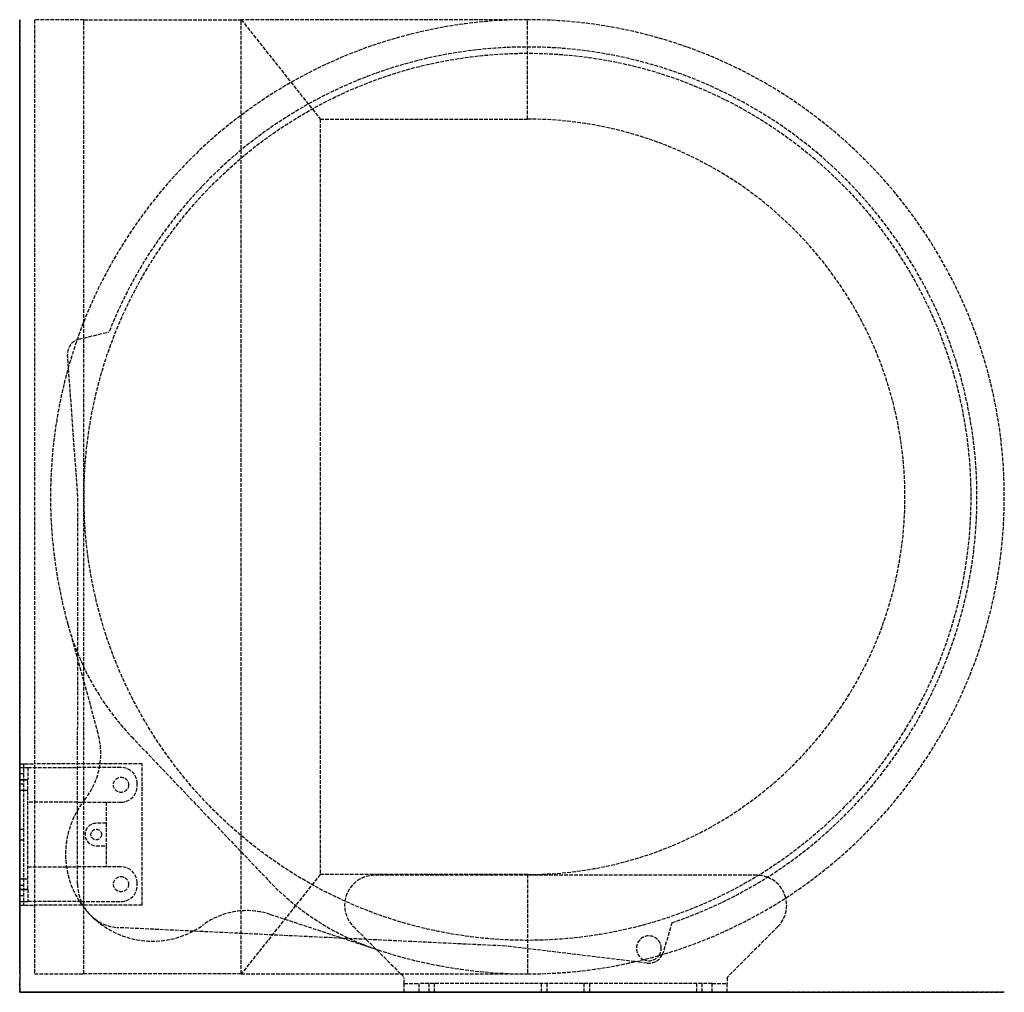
# Model space of a CAD drawing. Header units: millimetres. Extents: x 0 to 396, y 0 to 391.
import ezdxf

# ---------------------------------------------------------------- set-up
doc = ezdxf.new("R2010")
doc.units = ezdxf.units.MM
doc.header["$LTSCALE"] = 10
doc.linetypes.add('ALLCAD_Strich', pattern=[0.2, 0.15, -0.05])
for name, color, linetype in [('BESCH_KONT_sich_schn_ansi_2d', 40, 'Continuous'), ('BESCH_KONT_sich_schn_grun_2d', 10, 'Continuous'), ('BESCH_KONT_sich_schn_seit_2d', 160, 'Continuous')]:
    doc.layers.add(name, color=color, linetype=linetype)

msp = doc.modelspace()

# ---------------------------------------------------------------- linework, layer by layer
at = {"layer": 'BESCH_KONT_sich_schn_ansi_2d', "linetype": 'ALLCAD_Strich'}
for p, q in [((40.8, 0), (0, 0)), ((0, 0, 377), (0, 0, 410)), ((0, 0, 410), (6, 0, 410)), ((0, 0, 377), (49.3, 0, 377)), ((0, 0, 27), (3.3, 0, 27)), ((0, 0), (0, 0, 27)), ((0, 0, 32), (0, 0, 27)), ((0, 0, 32), (3.3, 0, 32)), ((0, 0, 397.1), (1.5, 0, 397.1)), ((0, 0, 392.9), (1.5, 0, 392.9)), ((0, 0, 387.1), (1.5, 0, 387.1)), ((0, 0, 382.9), (1.5, 0, 382.9)), ((0, 0, 25.12), (3.3, 0, 25.12)), ((0, 0, 20.88), (3.3, 0, 20.88)), ((1.5, 0, 408.5), (6, 0, 408.5)), ((25.15, 0, 378.5), (1.5, 0, 378.5)), ((1.5, 0, 378.5), (1.5, 0, 408.5)), ((24.76, 0, 16), (3.3, 0, 16)), ((3.3, 0, 16), (3.3, 0, 27)), ((3.3, 0, 32), (3.3, 0, 27)), ((3.3, 0, 5), (34.8, 0, 5)), ((3.3, 0, 16), (3.3, 0, 5)), ((6, 0, 408.5), (6, 0, 421.5)), ((6, 0, 408.5), (204.4, 0, 408.5)), ((7.49, 0, 0), (7.49, 0, 0)), ((7.49, 0, 0.01), (7.49, 0, 0.01)), ((7.49, 0, 0), (7.49, 0, 0.01)), ((7.49, 0, 0), (7.49, 0, 0)), ((7.49, 0, 0.01), (7.49, 0, 0)), ((7.49, 0, 0.01), (7.49, 0, 0.01)), ((7.49, 0, 0.01), (7.49, 0, 0)), ((7.5, 0, 0.01), (7.5, 0, 0.01)), ((7.5, 0, 0.01), (7.5, 0, 0)), ((7.5, 0, 0.01), (7.5, 0, 0.01)), ((7.5, 0, 0), (7.5, 0, 0)), ((7.5, 0, 0), (7.5, 0, 0.01)), ((7.5, 0, 0), (7.5, 0, 0)), ((7.5, 0, 0), (7.5, 0, 0)), ((7.5, 0, 0), (7.5, 0, 0)), ((7.5, 0, 0.01), (7.5, 0, 0.01)), ((7.5, 0, 0.01), (7.5, 0, 0.01)), ((7.5, 0, 0), (7.5, 0, 0.01)), ((7.5, 0, 0), (7.5, 0, 0.01)), ((7.51, 0, 0), (7.51, 0, 0)), ((7.51, 0, 0.01), (7.51, 0, 0.01)), ((7.51, 0, 0), (7.51, 0, 0)), ((7.51, 0, 0.01), (7.51, 0, 0)), ((7.51, 0, 0.01), (7.51, 0, 0.01)), ((7.51, 0, 0.01), (7.51, 0, 0)), ((7.51, 0, 0), (7.51, 0, 0.01)), ((19.37, 0, 365.5), (12.4, 0, 365.5)), ((12.4, 0, 365.5), (12.4, 0, 377)), ((12.4, 0, 378.5), (12.4, 0, 408.5)), ((12.4, 0, 377), (12.4, 0, 378.5)), ((18.47, 0, 378.5), (18.47, 0, 408.5)), ((19.27, 0, 39), (19.28, 0, 39)), ((19.27, 0, 16), (19.27, 0, 39)), ((23.3, 0, 39), (19.28, 0, 39)), ((19.28, 0, 16), (19.28, 0, 39)), ((19.37, 0, 377), (19.37, 0, 365.5)), ((45.09, 0, 365.5), (19.37, 0, 365.5)), ((19.37, 0, 378.5), (19.37, 0, 377)), ((19.37, 0, 378.5), (19.37, 0, 408.5)), ((23.3, 0, 39), (39.97, 0, 39)), ((23.3, 0, 16), (23.3, 0, 39)), ((23.3, 0, 16), (23.3, 0, 39)), ((23.4, 0, 16), (23.4, 0, 39)), ((23.85, 0, 16), (23.85, 0, 39)), ((24.76, 0, 16), (39.97, 0, 16)), ((25.15, 0, 378.5), (73.95, 0, 378.5)), ((89.2, 0, 428), (25.87, 0, 428)), ((25.9, 0, 39), (25.9, 0, 365.5)), ((26.11, 0, 378.5), (26.11, 0, 408.5)), ((30.8, 0, 2), (26.3, 0, 2)), ((26.3, 0, 2), (26.3, 0, 5)), ((28.68, 0), (28.68, 0, 2)), ((30.8, 0, 2), (30.8, 0, 5)), ((30.8, 0, 2), (34.8, 0, 2)), ((31.56, 0, 378.5), (31.56, 0, 408.5)), ((32.65, 0, 378.5), (32.65, 0, 408.5)), ((32.93, 0), (32.93, 0, 2)), ((34.8, 0), (34.8, 0, 5)), ((36.01, 0, 16), (36.01, 0, 39)), ((37.75, 0), (37.75, 0, 16)), ((154.8, 0, 16), (39.97, 0, 16)), ((195.8, 0, 39), (39.97, 0, 39)), ((39.97, 0, 16), (39.97, 0, 39)), ((40.8, 0), (40.8, 0, 16)), ((40.8, 0), (47.3, 0)), ((43.85, 0), (43.85, 0, 16)), ((45.09, 0, 377), (45.09, 0, 365.5)), ((45.09, 0, 365.5), (100.22, 0, 365.5)), ((45.09, 0, 378.5), (45.09, 0, 377)), ((47.3, 0), (47.3, 0, 16)), ((49.3, 0, 377), (49.3, 0, 378.5)), ((100.9, 0, 378.5), (73.95, 0, 378.5)), ((73.95, 0, 378.5), (73.95, 0, 408.5)), ((121, 0, 441.5), (89.2, 0, 428)), ((89.2, 0, 428), (204.4, 0, 428)), ((100.22, 0, 378.5), (100.22, 0, 365.5)), ((144.3, 0, 365.5), (100.22, 0, 365.5)), ((144.3, 0, 378.5), (100.9, 0, 378.5)), ((100.9, 0, 378.5), (100.9, 0, 408.5)), ((204.4, 0, 441.5), (121, 0, 441.5)), ((134.36, 0, 6), (130.81, 0, 6)), ((130.81, 0, 6), (130.81, 0, 16)), ((134.36, 0, 6), (154.8, 0, 6)), ((134.36, 0, 6), (134.36, 0, 16)), ((139.52, 0, 14), (154.8, 0, 14)), ((139.52, 0, 14), (139.52, 0, 16)), ((139.52, 0, 16), (154.8, 0, 16)), ((142.91, 0, 6), (142.91, 0, 16)), ((144.3, 0, 378.5), (144.3, 0, 408.5)), ((144.3, 0, 378.5), (144.3, 0, 365.5)), ((396.4, 0, 365.5), (144.3, 0, 365.5)), ((154.8, 0, 24), (154.8, 0, 6)), ((154.8, 0, 6), (284.8, 0, 6)), ((154.8, 0, 14), (284.8, 0, 14)), ((154.8, 0, 16), (195.8, 0, 16)), ((195.8, 0, 16), (154.8, 0, 16)), ((278.8, 0, 30), (160.8, 0, 30)), ((210.05, 0, 18.75), (167.05, 0, 18.75)), ((167.05, 0, 23.25), (210.05, 0, 23.25)), ((195.8, 0, 18.75), (195.8, 0, 23.25)), ((195.8, 0, 30), (195.8, 0, 39)), ((252.58, 0, 39), (195.8, 0, 39)), ((195.8, 0, 14), (195.8, 0, 16)), ((195.8, 0, 16), (252.58, 0, 16)), ((252.58, 0, 16), (195.8, 0, 16)), ((195.8, 0, 16), (195.8, 0, 18.75)), ((195.8, 0, 23.25), (195.8, 0, 30)), ((204.4, 0, 441.5), (204.4, 0, 428)), ((396.4, 0, 428), (204.4, 0, 428)), ((204.4, 0, 441.5), (356.4, 0, 441.5)), ((204.4, 0, 408.5), (204.4, 0, 428)), ((272.55, 0, 18.75), (229.55, 0, 18.75)), ((229.55, 0, 23.25), (272.55, 0, 23.25)), ((248.3, 0, 58), (258.3, 0, 58)), ((248.3, 0, 58), (248.3, 0, 39)), ((252.58, 0, 18.75), (252.58, 0, 23.25)), ((252.58, 0, 30), (252.58, 0, 39)), ((252.58, 0, 39), (259.06, 0, 39)), ((252.58, 0, 14), (252.58, 0, 16)), ((259.06, 0, 16), (252.58, 0, 16)), ((252.58, 0, 16), (259.06, 0, 16)), ((252.58, 0, 16), (252.58, 0, 18.75)), ((252.58, 0, 23.25), (252.58, 0, 30)), ((258.3, 0, 58), (258.3, 0, 39)), ((259.06, 0, 18.75), (259.06, 0, 23.25)), ((259.06, 0, 30), (259.06, 0, 39)), ((262.59, 0, 39), (259.06, 0, 39)), ((259.06, 0, 14), (259.06, 0, 16)), ((259.06, 0, 16), (262.59, 0, 16)), ((262.59, 0, 16), (259.06, 0, 16)), ((259.06, 0, 16), (259.06, 0, 18.75)), ((259.06, 0, 23.25), (259.06, 0, 30)), ((262.59, 0, 18.75), (262.59, 0, 23.25)), ((262.59, 0, 30), (262.59, 0, 39)), ((262.59, 0, 39), (385.4, 0, 39)), ((262.59, 0, 14), (262.59, 0, 16)), ((284.8, 0, 16), (262.59, 0, 16)), ((262.59, 0, 16), (284.8, 0, 16)), ((262.59, 0, 16), (262.59, 0, 18.75)), ((262.59, 0, 23.25), (262.59, 0, 30)), ((284.8, 0, 6), (284.8, 0, 24)), ((305.24, 0, 14), (284.8, 0, 14)), ((284.8, 0, 6), (305.24, 0, 6)), ((300.97, 0, 16), (284.8, 0, 16)), ((284.8, 0, 16), (385.4, 0, 16)), ((296.69, 0, 6), (296.69, 0, 16)), ((300.97, 0, 14), (300.97, 0, 16)), ((308.79, 0, 14), (305.24, 0, 14)), ((305.24, 0, 6), (305.24, 0, 14)), ((308.79, 0, 6), (305.24, 0, 6)), ((308.79, 0, 6), (308.79, 0, 14)), ((356.4, 0, 441.5), (396.4, 0, 428)), ((382.9, 0, 39), (382.9, 0, 365.5)), ((385.4, 0, 16), (385.4, 0, 39)), ((396.4, 0, 365.5), (396.4, 0, 428))]:
    msp.add_line(p, q, dxfattribs=at)
at = {"layer": 'BESCH_KONT_sich_schn_ansi_2d', "linetype": 'ALLCAD_Strich', "extrusion": (0, -1, 0)}
for centre, radius, start, end in [((17, 421.5), 11, 36.2215, 180), ((7.49, 0), 0.00116, 180, 270), ((7.49, 0.01), 0.00116, 90, 180), ((7.49, 0), 0.00271, 270, 360), ((7.49, 0.01), 0.00271, 0, 90), ((7.5, 0.01), 0.00217, 270, 360), ((7.5, 0.01), 0.00217, 0, 90), ((7.51, 0), 0.00116, 180, 270), ((7.51, 0.01), 0.00116, 90, 180), ((7.51, 0), 0.00271, 270, 360), ((7.51, 0.01), 0.00271, 0, 90), ((160.8, 24), 6, 90, 180), ((278.8, 24), 6, 0, 90)]:
    msp.add_arc(centre, radius, start, end, dxfattribs=at)
at = {"layer": 'BESCH_KONT_sich_schn_ansi_2d', "linetype": 'ALLCAD_Strich', "extrusion": (0, 1, 0)}
for centre, radius, start, end in [((-7.49, 0.01), 0.00271, 0, 90), ((-7.49, 0), 0.00271, 270, 360), ((-7.49, 0.01), 0.00116, 90, 180), ((-7.49, 0), 0.00116, 180, 270), ((-7.5, 0.01), 0.00093, 90, 180), ((-7.5, 0.01), 0.00093, 180, 270), ((-7.51, 0.01), 0.00271, 0, 90), ((-7.51, 0), 0.00271, 270, 360), ((-7.51, 0.01), 0.00116, 90, 180), ((-7.51, 0), 0.00116, 180, 270), ((-167.05, 21), 2.25, 270, 90), ((-210.05, 21), 2.25, 90, 270), ((-229.55, 21), 2.25, 270, 90), ((-272.55, 21), 2.25, 90, 270)]:
    msp.add_arc(centre, radius, start, end, dxfattribs=at)
at = {"layer": 'BESCH_KONT_sich_schn_grun_2d', "linetype": 'ALLCAD_Strich'}
for p, q in [((25.87, 391.4), (6, 391.4)), ((6, 391.4), (6, 7.4)), ((25.87, 391.4), (89.2, 391.4)), ((25.87, 7.4), (25.87, 391.4)), ((89.2, 391.4), (121, 351.4)), ((204.4, 391.4), (89.2, 391.4)), ((89.2, 7.4), (89.2, 391.4)), ((204.4, 351.4), (204.4, 391.4)), ((121, 351.4), (204.4, 351.4)), ((121, 351.4), (121, 47.4)), ((23.85, 262.83), (36.01, 265.78)), ((23.4, 199.52), (19.28, 256.56)), ((23.3, 43.51), (23.4, 199.52)), ((19.37, 148.15), (31.56, 104.11)), ((45.09, 102.78), (100.22, 44.93)), ((0, 35), (0, 92)), ((0, 92), (6, 92)), ((1.5, 92), (1.5, 35)), ((32.37, 92), (6, 92)), ((49.3, 92), (32.37, 92)), ((49.3, 35), (49.3, 92)), ((0, 90.5), (3.3, 90.5)), ((0, 88.1), (1.5, 88.1)), ((3.3, 90.5), (23.33, 90.5)), ((3.3, 90.5), (3.3, 85.5)), ((40.8, 90.5), (23.33, 90.5)), ((0, 85.62), (3.3, 85.62)), ((0, 85.5), (3.3, 85.5)), ((0, 83.9), (1.5, 83.9)), ((3.3, 41.5), (3.3, 85.5)), ((47.3, 83), (47.3, 84)), ((0, 81.37), (3.3, 81.37)), ((23.32, 76.5), (3.3, 76.5)), ((23.32, 76.5), (40.8, 76.5)), ((34.8, 76.5), (34.8, 68)), ((34.8, 68), (30.8, 68)), ((34.8, 68), (34.8, 59)), ((0, 65.6), (1.5, 65.6)), ((0, 61.4), (1.5, 61.4)), ((30.8, 59), (34.8, 59)), ((34.8, 59), (34.8, 50.5)), ((3.3, 50.5), (23.3, 50.5)), ((40.8, 50.5), (23.3, 50.5)), ((0, 45.62), (3.3, 45.62)), ((47.3, 43), (47.3, 44)), ((121, 47.4), (89.2, 7.4)), ((204.4, 47.4), (121, 47.4)), ((296.69, 47.1), (142.91, 47.1)), ((204.4, 47.4), (204.4, 7.4)), ((0, 43.1), (1.5, 43.1)), ((0, 41.5), (3.3, 41.5)), ((0, 41.37), (3.3, 41.37)), ((3.3, 41.5), (3.3, 36.5)), ((0, 38.9), (1.5, 38.9)), ((0, 36.5), (3.3, 36.5)), ((24.76, 36.5), (3.3, 36.5)), ((7.49, 36.5), (7.49, 36.49)), ((7.49, 36.5), (7.49, 36.49)), ((7.49, 36.5), (7.49, 36.49)), ((7.49, 36.5), (7.49, 36.49)), ((7.49, 36.5), (7.49, 36.49)), ((7.49, 36.5), (7.49, 36.49)), ((7.49, 36.5), (7.49, 36.49)), ((7.49, 36.49), (7.49, 36.49)), ((7.49, 36.49), (7.49, 36.49)), ((7.49, 36.49), (7.5, 36.49)), ((7.5, 36.49), (7.5, 36.5)), ((7.5, 36.5), (7.5, 36.49)), ((7.5, 36.5), (7.5, 36.49)), ((7.5, 36.5), (7.5, 36.49)), ((7.5, 36.5), (7.5, 36.49)), ((7.5, 36.5), (7.5, 36.49)), ((7.5, 36.5), (7.5, 36.49)), ((7.5, 36.5), (7.5, 36.49)), ((7.5, 36.5), (7.5, 36.49)), ((7.5, 36.49), (7.5, 36.49)), ((7.5, 36.49), (7.5, 36.49)), ((7.51, 36.49), (7.5, 36.49)), ((7.51, 36.5), (7.51, 36.49)), ((7.51, 36.5), (7.51, 36.49)), ((7.51, 36.5), (7.51, 36.49)), ((7.51, 36.5), (7.51, 36.49)), ((7.51, 36.5), (7.51, 36.49)), ((7.51, 36.5), (7.51, 36.49)), ((7.51, 36.5), (7.51, 36.49)), ((7.51, 36.49), (7.51, 36.49)), ((7.51, 36.49), (7.51, 36.49)), ((24.76, 36.5), (40.8, 36.5)), ((0, 35), (6, 35)), ((25.15, 35), (6, 35)), ((49.3, 35), (25.15, 35)), ((100.9, 31.36), (144.3, 17.05)), ((262.59, 28.01), (259.06, 16.01)), ((195.8, 18.6), (39.97, 26.02)), ((134.36, 26.44), (139.52, 21.28)), ((305.24, 26.44), (284.8, 6)), ((139.52, 21.28), (153.4, 7.4)), ((247.66, 12.34), (195.8, 18.6)), ((252.58, 11.74), (247.66, 12.34)), ((6, 7.4), (25.87, 7.4)), ((89.2, 7.4), (25.87, 7.4)), ((89.2, 7.4), (204.4, 7.4)), ((153.4, 7.4), (154.8, 6)), ((154.8, 3.5), (154.8, 6)), ((284.8, 6), (284.8, 3.5)), ((154.8, 3.5), (160.8, 3.5)), ((154.8, 0), (154.8, 3.5)), ((278.8, 3.5), (160.8, 3.5)), ((160.8, 0), (160.8, 3.5)), ((164.8, 0), (164.8, 3.5)), ((167.05, 0), (167.05, 3.5)), ((210.05, 0), (210.05, 3.5)), ((212.3, 0), (212.3, 3.5)), ((227.3, 0), (227.3, 3.5)), ((229.55, 0), (229.55, 3.5)), ((272.55, 0), (272.55, 3.5)), ((274.8, 0), (274.8, 3.5)), ((278.8, 3.5), (284.8, 3.5)), ((278.8, 0), (278.8, 3.5)), ((284.8, 0), (284.8, 3.5)), ((154.8, 0), (160.8, 0)), ((278.8, 0), (160.8, 0)), ((278.8, 0), (284.8, 0))]:
    msp.add_line(p, q, dxfattribs=at)
for centre, radius in [((204.4, 199.4), 178.5), ((40.8, 83.5), 3.05), ((30.8, 63.5), 2.12), ((40.8, 43.5), 3.05)]:
    msp.add_circle(centre, radius, dxfattribs=at)
for centre, radius, start, end in [((204.4, 199.4), 192, 90, 195.4816), ((204.4, 199.4), 192, 270, 90), ((204.4, 199.4), 181, 288.7526, 158.4862), ((204.4, 199.4), 152, 270, 90), ((25.27, 257), 6, 103.6389, 184.1286), ((122.74, 176.78), 107.27, 195.4816, 223.6194), ((2.65, 96.1), 30, 321.4245, 15.4816), ((40.8, 84), 6.5, 0, 90), ((40.8, 83), 6.5, 270, 0), ((53.47, 55.57), 35, 141.4245, 305.8144), ((30.8, 63.5), 4.5, 90, 270), ((40.8, 44), 6.5, 0, 90), ((177.88, 118.93), 107.27, 223.6194, 251.7573), ((142.91, 35), 12.1, 90, 225), ((296.69, 35), 12.1, 69.2614, 90), ((296.69, 35), 12.1, 14.4084, 69.2614), ((40.8, 43.5), 17.5, 179.9633, 267.2756), ((40.8, 43), 6.5, 270, 0), ((296.69, 35), 12.1, 315, 14.4084), ((91.5, 2.86), 30, 71.7573, 125.8144), ((253.3, 17.7), 5, 0, 244.6605), ((204.4, 199.4), 192, 251.7573, 270), ((253.3, 17.7), 5, 325.4651, 0), ((253.3, 17.7), 6, 336.0332, 343.6), ((253.3, 17.7), 5, 244.6605, 325.4651), ((253.3, 17.7), 6, 263.1102, 336.0332)]:
    msp.add_arc(centre, radius, start, end, dxfattribs=at)
at = {"layer": 'BESCH_KONT_sich_schn_seit_2d', "linetype": 'ALLCAD_Strich'}
for p, q in [((0, 391.4, 408.5), (0, 391.4, 421.5)), ((0, 391.4, 432.5), (0, 391.4, 421.5)), ((0, 148.15, 365.5), (0, 391.4, 365.5)), ((0, 391.4, 421.5), (0, 7.4, 421.5)), ((0, 391.4, 408.5), (0, 92, 408.5)), ((0, 391.4, 365.5), (0, 391.4, 408.5)), ((0, 7.4, 432.5), (0, 391.4, 432.5)), ((0, 391.4, 428), (0, 378.07, 432.5)), ((0, 7.4, 428), (0, 391.4, 428)), ((0, 380.4, 16), (0, 265.78, 16)), ((0, 380.4, 39), (0, 265.78, 39)), ((0, 380.4, 16), (0, 380.4, 39)), ((0, 378.07, 432.5), (0, 351.4, 441.5)), ((0, 377.9, 39), (0, 377.9, 365.5)), ((0, 351.4, 441.5), (0, 47.4, 441.5)), ((0, 265.78, 16), (0, 262.83, 16)), ((0, 265.78, 16), (0, 265.78, 39)), ((0, 262.83, 39), (0, 265.78, 39)), ((0, 256.56, 16), (0, 262.83, 16)), ((0, 262.83, 39), (0, 256.56, 39)), ((0, 262.83, 16), (0, 262.83, 39)), ((0, 256.56, 16), (0, 199.52, 16)), ((0, 199.52, 39), (0, 256.56, 39)), ((0, 256.56, 16), (0, 256.56, 39)), ((0, 90.5, 16), (0, 199.52, 16)), ((0, 43.51, 39), (0, 199.52, 39)), ((0, 199.52, 16), (0, 199.52, 39)), ((0, 148.15, 378.5), (0, 148.15, 365.5)), ((0, 148.15, 378.5), (0, 148.15, 408.5)), ((0, 102.78, 365.5), (0, 148.15, 365.5)), ((0, 104.11, 378.5), (0, 148.15, 378.5)), ((0, 92, 378.5), (0, 104.11, 378.5)), ((0, 104.11, 378.5), (0, 104.11, 408.5)), ((0, 102.78, 378.5), (0, 102.78, 365.5)), ((0, 102.78, 365.5), (0, 44.93, 365.5)), ((0, 35, 410), (0, 92, 410)), ((0, 92, 410), (0, 92, 377)), ((0, 92, 377), (0, 35, 377)), ((0, 92, 408.5), (0, 35, 408.5)), ((0, 35, 378.5), (0, 92, 378.5)), ((0, 36.5), (0, 90.5)), ((0, 90.5, 27), (0, 90.5)), ((0, 76.5, 16), (0, 90.5, 16)), ((0, 86.55), (0, 86.55, 16)), ((0, 41.5, 32), (0, 85.5, 32)), ((0, 84), (0, 84, 16)), ((0, 83), (0, 83, 16)), ((0, 80.45), (0, 80.45, 16)), ((0, 77.4, 378.5), (0, 77.4, 408.5)), ((0, 50.5, 5), (0, 76.5, 5)), ((0, 76.5), (0, 76.5, 5)), ((0, 76.5, 5), (0, 76.5, 16)), ((0, 50.5, 16), (0, 76.5, 16)), ((0, 68, 2), (0, 68, 5)), ((0, 59, 2), (0, 68, 2)), ((0, 65.63), (0, 65.63, 2)), ((0, 61.38), (0, 61.38, 2)), ((0, 59, 2), (0, 59, 5)), ((0, 36.5, 16), (0, 50.5, 16)), ((0, 50.5), (0, 50.5, 5)), ((0, 50.5, 16), (0, 50.5, 5)), ((0, 47.4, 441.5), (0, 20.73, 432.5)), ((0, 36.5, 6), (0, 47.1, 6)), ((0, 47.1, 6), (0, 47.1, 16)), ((0, 46.55), (0, 46.55, 16)), ((0, 46.32, 14), (0, 28.01, 14)), ((0, 46.32, 14), (0, 46.32, 16)), ((0, 44.93, 377), (0, 44.93, 365.5)), ((0, 17.05, 365.5), (0, 44.93, 365.5)), ((0, 44.93, 378.5), (0, 44.93, 377)), ((0, 44), (0, 44, 16)), ((0, 43.51, 39), (0, 26.02, 39)), ((0, 43.51, 20.88), (0, 43.51, 25.12)), ((0, 43.51, 32), (0, 43.51, 39)), ((0, 43.51, 16), (0, 43.51, 20.88)), ((0, 43.51, 25.12), (0, 43.51, 32)), ((0, 43), (0, 43, 16)), ((0, 40.45), (0, 40.45, 16)), ((0, 26.44, 6), (0, 36.5, 6)), ((0, 36.5, 0.01), (0, 36.49, 0.01)), ((0, 36.5, 0.01), (0, 36.49, 0.01)), ((0, 36.49, 0.01), (0, 36.49, 0.01)), ((0, 36.5, 0), (0, 36.49, 0)), ((0, 36.49, 0), (0, 36.49, 0.01)), ((0, 36.5, 0), (0, 36.49, 0)), ((0, 36.49, 0), (0, 36.49, 0)), ((0, 36.5, 16), (0, 26.02, 16)), ((0, 36.5), (0, 36.5, 27)), ((0, 36.49, 0.01), (0, 36.5, 0.01)), ((0, 36.5, 0.01), (0, 36.49, 0.01)), ((0, 36.5, 0), (0, 36.49, 0)), ((0, 36.5, 0.01), (0, 36.49, 0.01)), ((0, 36.5, 0.01), (0, 36.49, 0.01)), ((0, 36.5, 0), (0, 36.49, 0)), ((0, 36.5, 0), (0, 36.49, 0)), ((0, 36.5, 0.01), (0, 36.49, 0.01)), ((0, 36.5, 0.01), (0, 36.49, 0.01)), ((0, 36.5, 0), (0, 36.49, 0)), ((0, 36.5, 0.01), (0, 36.49, 0.01)), ((0, 35, 377), (0, 35, 410)), ((0, 35, 408.5), (0, 7.4, 408.5)), ((0, 35, 378.5), (0, 20.57, 378.5)), ((0, 32.86, 378.5), (0, 32.86, 408.5)), ((0, 31.36, 378.5), (0, 31.36, 408.5)), ((0, 28.01, 14), (0, 21.28, 14)), ((0, 28.01, 14), (0, 28.01, 16)), ((0, 28.01, 16), (0, 28.01, 39)), ((0, 27.19, 378.5), (0, 27.19, 408.5)), ((0, 26.44, 6), (0, 6, 6)), ((0, 26.44, 6), (0, 26.44, 16)), ((0, 18.6, 16), (0, 26.02, 16)), ((0, 18.6, 39), (0, 26.02, 39)), ((0, 26.02, 16), (0, 26.02, 39)), ((0, 22.7, 58), (0, 20.9, 58)), ((0, 22.7, 58), (0, 22.7, 39)), ((0, 21.28, 14), (0, 6, 14)), ((0, 21.28, 14), (0, 21.28, 16)), ((0, 21.28, 16), (0, 18.6, 16)), ((0, 20.9, 58), (0, 12.7, 58)), ((0, 20.9, 39), (0, 20.9, 365.5)), ((0, 20.73, 432.5), (0, 7.4, 428)), ((0, 17.05, 378.5), (0, 20.57, 378.5)), ((0, 20.57, 378.5), (0, 20.57, 408.5)), ((0, 18.6, 14), (0, 18.6, 16)), ((0, 18.6, 16), (0, 11.74, 16)), ((0, 11.74, 16), (0, 18.6, 16)), ((0, 18.6, 16), (0, 18.6, 39)), ((0, 11.74, 39), (0, 18.6, 39)), ((0, 17.05, 378.5), (0, 17.05, 408.5)), ((0, 17.05, 378.5), (0, 17.05, 365.5)), ((0, 7.4, 365.5), (0, 17.05, 365.5)), ((0, 16.01, 14), (0, 16.01, 16)), ((0, 16.01, 16), (0, 16.01, 39)), ((0, 12.7, 58), (0, 12.7, 39)), ((0, 11.74, 14), (0, 11.74, 16)), ((0, 11.7, 16), (0, 11.74, 16)), ((0, 11.74, 16), (0, 11.7, 16)), ((0, 11.74, 16), (0, 11.74, 39)), ((0, 11.74, 39), (0, 11.7, 39)), ((0, 11.7, 14), (0, 11.7, 16)), ((0, 11.7, 16), (0, 11.7, 39)), ((0, 7.4, 421.5), (0, 7.4, 432.5)), ((0, 7.4, 408.5), (0, 7.4, 421.5)), ((0, 7.4, 365.5), (0, 7.4, 408.5)), ((0, 3.5, 14), (0, 6, 14)), ((0, 6, 6), (0, 6, 14)), ((0, 6, 6), (0, 0, 6)), ((0, 3.5, 24), (0, 3.5, 14)), ((0, 3.5, 24), (0, 3.5, 30)), ((0, 0, 24), (0, 3.5, 24)), ((0, 0, 30), (0, 3.5, 30)), ((0, 0, 23.25), (0, 3.5, 23.25)), ((0, 0, 18.75), (0, 3.5, 18.75)), ((0, 0, 24), (0, 0, 6)), ((0, 0, 24), (0, 0, 30))]:
    msp.add_line(p, q, dxfattribs=at)
at = {"layer": 'BESCH_KONT_sich_schn_seit_2d', "linetype": 'ALLCAD_Strich', "extrusion": (1, 0, 0)}
for centre, radius in [((86, 395), 2.1), ((83.5, 23), 2.12), ((63.5, 385), 2.1), ((43.5, 23), 2.12), ((41, 395), 2.1)]:
    msp.add_circle(centre, radius, dxfattribs=at)
at = {"layer": 'BESCH_KONT_sich_schn_seit_2d', "linetype": 'ALLCAD_Strich', "extrusion": (-1, 0, 0)}
for centre, start, end in [((-85.5, 27), 90, 180), ((-41.5, 27), 360, 90)]:
    msp.add_arc(centre, 5, start, end, dxfattribs=at)

doc.saveas('drawing.dxf')
